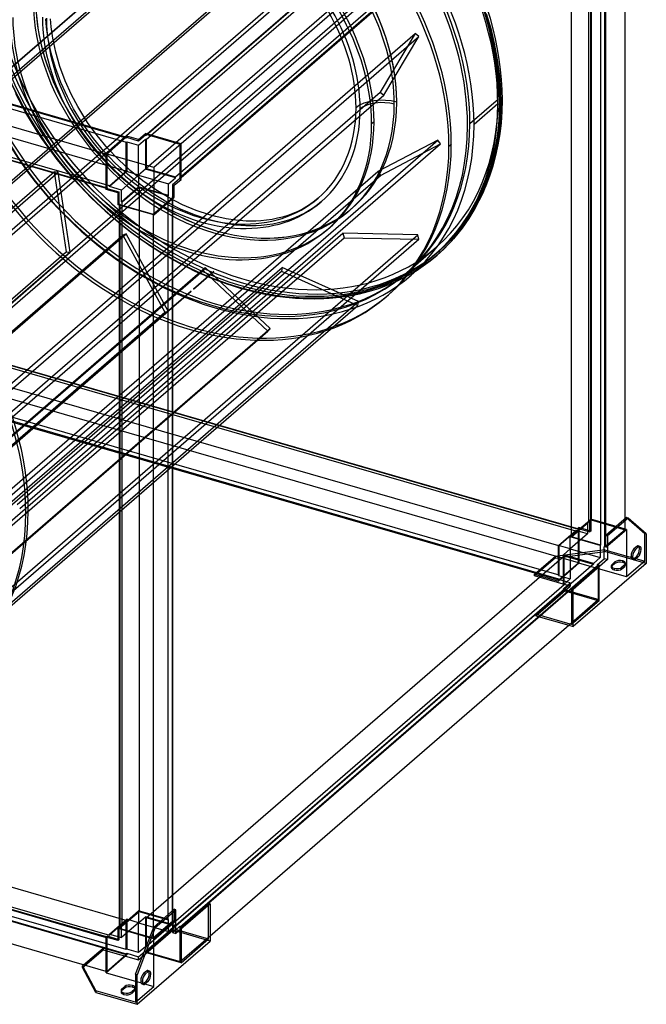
# Model space of a CAD drawing. Header units: millimetres. Extents: x -704 to 704, y -793 to 775.
# Tile 2 of 3: x 41 to 704, y -793 to 248. Entities that reach past the tile are written whole.
import ezdxf

# ---------------------------------------------------------------- set-up
doc = ezdxf.new("R2010")
doc.units = ezdxf.units.MM
doc.layers.add('MAIN-1', color=7, linetype='Continuous')
doc.layers.add('MAIN-2', color=7, linetype='Continuous')

msp = doc.modelspace()

# ---------------------------------------------------------------- linework, layer by layer
at = {"layer": 'MAIN-1'}
for p, q in [((176, 127), (617.2, 509.2)), ((653.1, 498.8), (211.9, 116.7)), ((681.6, -279.9), (681.6, 473.1)), ((212, 80.8), (653.1, 462.8)), ((660, -309.2), (660, 455.8)), ((660.9, 455.6), (660.9, -309.4)), ((-611.5, 344.5), (153.3, 123.8)), ((132.8, 105.7), (-632.3, 326.6)), ((-632.3, 290.6), (132.8, 69.8)), ((167.1, 121.2), (174.3, 127.5)), ((212, 116.6), (174.3, 127.5)), ((132.8, 106), (154.5, 124.8)), ((167.1, 121.2), (154.5, 124.8)), ((212, 116.6), (183, 91.5)), ((212, 78.9), (212, 116.6)), ((132.8, 68.3), (132.8, 106)), ((183, 91.5), (132.8, 106)), ((183, 91.5), (183, 41.3)), ((204.8, 72.7), (212, 78.9)), ((145.3, 64.7), (132.8, 68.3)), ((145.3, 52.2), (145.3, 64.7)), ((204.8, 60.1), (204.8, 72.7)), ((183, 41.3), (145.3, 52.2)), ((183, 41.3), (204.8, 60.1)), ((203.4, -694.1), (203.4, 58.9)), ((146.7, -713.2), (146.7, 51.8)), ((182.6, 41.4), (182.6, -712.7)), ((683, -278.7), (661.3, -297.6)), ((684.7, -279.2), (663, -298.1)), ((684.7, -279.2), (683, -278.7)), ((704, -295.9), (684.7, -279.2)), ((661.3, -310.1), (661.3, -297.6)), ((661.3, -297.6), (663, -298.1)), ((663, -298.1), (663, -323.2)), ((704, -295.9), (704, -327.1)), ((659.5, -309.6), (660, -309.2)), ((659.5, -322.2), (659.5, -309.6)), ((661.3, -310.1), (659.5, -309.6)), ((660.9, -309.4), (660, -309.2)), ((661.3, -309.1), (660.9, -309.4)), ((692.5, -312.3), (695.5, -309.7)), ((696.8, -311.8), (698.5, -312.3)), ((652.3, -328.4), (659.5, -322.2)), ((663, -323.2), (659.5, -322.2)), ((689.6, -321.2), (691.4, -321.7)), ((690.8, -322.2), (693.8, -319.6)), ((692.5, -322.7), (690.8, -322.2)), ((695.5, -320.1), (692.5, -322.7)), ((693.8, -319.6), (695.5, -320.1)), ((211, -711.4), (652.3, -329.3)), ((653.1, -329.6), (211.9, -711.7)), ((625, -354.1), (654, -328.9)), ((663, -323.2), (626.7, -354.6)), ((704, -327.1), (626.7, -394)), ((654, -328.9), (652.3, -328.4)), ((652.3, -329.3), (652.3, -328.4)), ((652.3, -329.3), (653.1, -329.6)), ((653.1, -329.6), (653.1, -329.7)), ((626.7, -354.6), (625, -354.1)), ((625, -354.1), (625, -391.7)), ((626.7, -394), (626.7, -354.6)), ((242.7, -720.9), (625, -389.9)), ((621.9, -392.6), (626.7, -394)), ((625, -391.7), (623.4, -391.3)), ((-632.3, -501.8), (132.8, -722.6)), ((133, -722.1), (-631.8, -501.3)), ((132.8, -758.6), (-632.3, -537.7)), ((242.7, -687.1), (206.5, -718.5)), ((212, -711.7), (241, -686.6)), ((241, -686.6), (242.7, -687.1)), ((242.7, -687.1), (242.7, -726.5)), ((204.8, -692.9), (183, -711.7)), ((184.7, -712.2), (206.5, -693.4)), ((206.5, -693.4), (204.8, -692.9)), ((206.5, -718.5), (206.5, -693.4)), ((145.3, -713.4), (146.3, -712.5)), ((178.7, -723), (145.3, -713.4)), ((145.3, -726), (145.3, -713.4)), ((146.7, -712.7), (146.3, -712.5)), ((178.9, -722.5), (146.7, -713.2)), ((163.8, -761.7), (183, -711.7)), ((184.7, -712.2), (165.5, -762.2)), ((183, -711.7), (184.7, -712.2)), ((206.5, -714.5), (210.3, -711.2)), ((212, -711.7), (210.3, -711.2)), ((132.8, -722.3), (133.8, -721.5)), ((132.8, -760), (132.8, -722.3)), ((145.3, -726), (132.8, -722.3)), ((145.3, -724.8), (133.8, -721.5)), ((165.5, -793.4), (242.7, -726.5)), ((107.7, -752.8), (108.9, -751.7)), ((107.7, -752.8), (121.8, -779.1)), ((107.7, -754.5), (107.7, -752.8)), ((121.8, -780.8), (107.7, -754.5)), ((132.8, -760), (163.8, -769)), ((174, -761.4), (177, -758.8)), ((163.8, -761.7), (163.8, -791.2)), ((165.5, -762.2), (163.8, -761.7)), ((165.5, -793.4), (165.5, -762.2)), ((172.3, -771.3), (175.3, -768.7)), ((177, -769.2), (174, -771.8)), ((175.3, -768.7), (177, -769.2)), ((178.3, -760.9), (180, -761.4)), ((163.8, -791.2), (121.8, -779.1)), ((121.8, -779.1), (121.8, -780.8)), ((121.8, -780.8), (165.5, -793.4)), ((149.3, -777.2), (152.3, -774.6)), ((152.3, -776.3), (149.3, -778.9)), ((149.3, -778.9), (149.3, -777.2)), ((152.3, -774.6), (152.3, -776.3)), ((162.7, -777.6), (159.7, -780.2)), ((160.5, -773.5), (160.5, -775.2)), ((171.3, -771.1), (172.1, -771.4)), ((174, -771.8), (172.3, -771.3))]:
    msp.add_line(p, q, dxfattribs=at)
for centre, major_axis, ratio, start_param, end_param in [((692.5, -317.5), (1.66, 5.76), 0.433013, 0.588003, 2.158799), ((693.8, -314.4), (-1.66, -5.76), 0.433013, 0.588003, 2.158799), ((695.5, -314.9), (1.66, 5.76), 0.433013, 0.000007, 0.588003), ((695.5, -314.9), (1.66, 5.76), 0.433013, -2.55359, -0.982794), ((693.8, -314.4), (-1.66, -5.76), 0.433013, 2.158799, 2.787097), ((695.5, -314.9), (1.66, 5.76), 0.433013, -0.982794, 0.000007), ((692.5, -317.5), (1.66, 5.76), 0.433013, 2.158799, 3.141599), ((690.8, -317), (-1.66, -5.76), 0.433013, 0.354496, 0.588003), ((692.5, -317.5), (1.66, 5.76), 0.433013, -3.141586, -2.55359), ((177, -764), (1.66, 5.76), 0.433013, 0.000007, 0.588003), ((175.3, -763.5), (-1.66, -5.76), 0.433013, 2.158799, 2.787097), ((177, -764), (1.66, 5.76), 0.433013, -0.982794, 0.000007), ((174, -766.6), (1.66, 5.76), 0.433013, 0.588003, 2.158799), ((174, -766.6), (1.66, 5.76), 0.433013, 2.158799, 3.141599), ((175.3, -763.5), (-1.66, -5.76), 0.433013, 0.588003, 2.158799), ((177, -764), (1.66, 5.76), 0.433013, -2.55359, -0.982794), ((154.5, -778.7), (-6, 0), 0.5, -0.523599, -0.000094), ((154.5, -778.7), (-6, 0), 0.5, -0.000094, 1.047198), ((154.5, -780.4), (6, 0), 0.5, 2.617994, 2.8486), ((154.5, -778.7), (-6, 0), 0.5, 1.047198, 2.617994), ((157.5, -776.1), (-6, 0), 0.5, -2.094395, -0.523599), ((157.5, -777.8), (6, 0), 0.5, 1.047198, 2.617994), ((157.5, -776.1), (-6, 0), 0.5, 3.141499, 4.18879), ((157.5, -777.8), (6, 0), 0.5, 0.292994, 1.047198), ((157.5, -776.1), (-6, 0), 0.5, 2.617994, 3.141499), ((172.3, -766.1), (-1.66, -5.76), 0.433013, 0.354496, 0.588003), ((174, -766.6), (1.66, 5.76), 0.433013, -3.141586, -2.55359)]:
    msp.add_ellipse(centre, major_axis=major_axis, ratio=ratio, start_param=start_param, end_param=end_param, dxfattribs=at)
at = {"layer": 'MAIN-2'}
for p, q in [((617.2, 508.3), (175.2, 125.5)), ((175.2, 121.2), (617.2, 504)), ((642.7, 481.9), (642.7, -283.7)), ((645.2, -281.5), (645.2, 484)), ((645.7, 484.5), (645.7, -281.1)), ((617.2, 473.2), (175.2, 90.4)), ((206, 81.6), (648, 464.3)), ((652.3, 463.1), (210.3, 80.3)), ((625, -299.1), (625, 466.5)), ((655.7, 457.6), (655.7, -307.9)), ((-144.9, 34.2), (300.1, 419.5)), ((-140.8, 34.5), (304.2, 419.9)), ((-195.1, 0.8), (249.9, 386.2)), ((-192, 3), (253, 388.4)), ((154, 122.7), (-611.5, 343.7)), ((-611.5, 339.3), (154, 118.3)), ((-115.5, -50.7), (329.5, 334.7)), ((-111.5, -50.3), (333.5, 335.1)), ((-50.2, -46.3), (394.8, 339.1)), ((-45.9, -47.8), (399.1, 337.6)), ((154, 87.6), (-611.5, 308.6)), ((136.3, 72.2), (-629.3, 293.2)), ((-631.8, 291.1), (133.8, 70.1)), ((-54.5, -126.8), (390.5, 258.6)), ((-50.2, -128.3), (394.8, 257.1)), ((534.7, 254.5), (539.4, 238.5)), ((69.7, 240), (69, 248.7)), ((71.4, 227.6), (69.7, 240)), ((74.7, 240.4), (74, 248.9)), ((76.3, 228.4), (74.7, 240.4)), ((14.7, -152.1), (459.7, 233.3)), ((18.5, -155.1), (463.5, 230.2)), ((459.7, 233.3), (422.5, 171.1)), ((426.4, 168), (463.5, 230.2)), ((463.5, 230.2), (459.7, 233.3)), ((539.4, 238.5), (543.2, 222.7)), ((74.5, 212.4), (71.4, 227.6)), ((79.4, 213.6), (76.3, 228.4)), ((543.2, 222.7), (546.4, 205.3)), ((79, 196.8), (74.5, 212.4)), ((83.8, 198.4), (79.4, 213.6)), ((89.3, 183.3), (83.8, 198.4)), ((546.4, 205.3), (548.6, 188.2)), ((84.7, 181.4), (79, 196.8)), ((548.6, 188.2), (549.7, 173.7)), ((91.7, 166.1), (84.7, 181.4)), ((96.1, 168.3), (89.3, 183.3)), ((-22.5, -214.3), (422.5, 171.1)), ((-18.6, -217.3), (426.4, 168)), ((47.9, 149.2), (37.2, 169.3)), ((102.7, 155.9), (96.1, 168.3)), ((422.5, 171.1), (426.4, 168)), ((549.7, 173.7), (550, 159.6)), ((98.2, 153.7), (91.7, 166.1)), ((437.5, 158.4), (437.5, 158.4)), ((517.5, 138.1), (547.5, 164.1)), ((547, 158.8), (521.8, 136.9)), ((551.8, 162.9), (549, 160.5)), ((550, 159.6), (549, 136.4)), ((59.8, 129.5), (47.9, 149.2)), ((105.5, 141.5), (98.2, 153.7)), ((110.1, 143.7), (102.7, 155.9)), ((109, 136.4), (105.5, 141.5)), ((119.2, 122.2), (109, 136.4)), ((113.1, 139.2), (110.1, 143.7)), ((123.1, 125.3), (113.1, 139.2)), ((416, 139.7), (413.5, 137.6)), ((549, 136.4), (546.1, 114.4)), ((64.6, 122.2), (59.8, 129.5)), ((134.1, 112.1), (123.1, 125.3)), ((174.3, 125.8), (167.1, 119.5)), ((174.3, 127.5), (174.3, 125.8)), ((175.2, 125.5), (174.3, 125.8)), ((175.2, 126.4), (176, 127)), ((175.2, 126.4), (175.2, 125.5)), ((211.1, 116), (175.2, 126.4)), ((38.5, -264.9), (483.5, 120.5)), ((41.3, -269), (486.3, 116.4)), ((80.8, 100), (64.6, 122.2)), ((130.4, 108.8), (119.2, 122.2)), ((154, 123.5), (133.3, 105.6)), ((153.3, 123.8), (154, 123.5)), ((154, 122.7), (154, 123.5)), ((154.5, 123.1), (154, 122.7)), ((154, 118.3), (154.5, 118.8)), ((154, 87.6), (154, 118.3)), ((154.5, 124.8), (154.5, 123.1)), ((167.1, 119.5), (154.5, 123.1)), ((154.5, 118.8), (154.5, 87.2)), ((154.5, 118.8), (167.1, 115.2)), ((167.1, 115.2), (174.3, 121.4)), ((167.1, 119.5), (167.1, 121.2)), ((167.1, 83.5), (167.1, 115.2)), ((174.3, 121.4), (175.2, 121.2)), ((174.3, 121.4), (174.3, 89.8)), ((175.2, 121.2), (175.2, 90.4)), ((211.9, 116.7), (211.1, 116)), ((211.1, 80.1), (211.1, 116)), ((483.5, 120.5), (419.9, 87.4)), ((422.7, 83.2), (486.3, 116.4)), ((486.3, 116.4), (483.5, 120.5)), ((495.3, 113.9), (497.8, 116.1)), ((142.4, 96.1), (130.4, 108.8)), ((133.3, 105.6), (132.8, 105.7)), ((133.3, 105.6), (133.3, 69.6)), ((145.7, 99.8), (134.1, 112.1)), ((546.1, 114.4), (543.2, 100.4)), ((98.4, 78.7), (80.8, 100)), ((155.2, 84.3), (142.4, 96.1)), ((158, 88.4), (145.7, 99.8)), ((543.2, 100.4), (537.7, 81.8)), ((-142.2, -103.4), (77.7, 87)), ((-139.9, -105.7), (81.9, 86.4)), ((-25.1, -298), (419.9, 87.4)), ((77.7, 87), (90.5, 2.5)), ((81.9, 86.4), (77.7, 87)), ((94.7, 1.9), (81.9, 86.4)), ((136.3, 72.2), (154, 87.6)), ((154.5, 87.2), (136.3, 71.4)), ((148.8, 67.7), (167.1, 83.5)), ((167.1, 83.5), (154.5, 87.2)), ((168.6, 73.4), (155.2, 84.3)), ((171.4, 77.5), (158, 88.4)), ((174.3, 89.8), (167.1, 83.5)), ((167.1, 83.5), (167.1, 71)), ((167.1, 83.5), (198.7, 74.4)), ((206, 80.7), (174.3, 89.8)), ((175.2, 90.4), (206, 81.6)), ((419.9, 87.4), (422.7, 83.2)), ((-22.3, -302.1), (422.7, 83.2)), ((117.1, 59), (98.4, 78.7)), ((182.5, 63.6), (168.6, 73.4)), ((185.2, 67.8), (171.4, 77.5)), ((198.7, 74.4), (206, 80.7)), ((198.7, 61.9), (198.7, 74.4)), ((210.3, 79.4), (203, 73.2)), ((203, 73.2), (203, 60.6)), ((203, 73.2), (204.8, 72.7)), ((206, 80.7), (206, 81.6)), ((210.3, 80.3), (210.3, 79.4)), ((210.3, 80.3), (211.1, 80.1)), ((212, 78.9), (210.3, 79.4)), ((211.1, 80.1), (212, 80.8)), ((537.7, 81.8), (531, 64.5)), ((132.8, 69.8), (133.3, 69.6)), ((133.8, 69.2), (132.8, 68.3)), ((133.3, 69.6), (133.8, 70.1)), ((133.8, 70.1), (133.8, 69.2)), ((133.8, 69.2), (146.3, 65.6)), ((136.3, 71.4), (136.3, 72.2)), ((148.8, 67.7), (136.3, 71.4)), ((145.3, 64.7), (146.3, 65.6)), ((146.3, 65.6), (146.3, 53)), ((167.1, 71), (148.8, 55.2)), ((148.8, 55.2), (148.8, 67.7)), ((167.5, 70.3), (149.7, 54.9)), ((198.7, 61.9), (167.1, 71)), ((198.2, 61.4), (167.5, 70.3)), ((167.5, 70.3), (167.5, -695.3)), ((196.8, 55), (182.5, 63.6)), ((199.3, 59.3), (185.2, 67.8)), ((531, 64.5), (522.8, 48.1)), ((136.8, 40.6), (117.1, 59)), ((146.3, 53), (145.3, 52.2)), ((146.3, 53), (147.2, 52.8)), ((147.2, 52.8), (146.7, 52.3)), ((146.7, 52.3), (182.6, 42)), ((146.7, 51.8), (146.7, 52.3)), ((147.2, 52.8), (147.2, -712.8)), ((149.7, 54.9), (148.8, 55.2)), ((149.7, -710.6), (149.7, 54.9)), ((182.6, 42), (203.4, 59.9)), ((211.3, 47.6), (196.8, 55)), ((198.2, 61.4), (198.7, 61.9)), ((198.2, -704.1), (198.2, 61.4)), ((213.4, 52.1), (199.3, 59.3)), ((203, 60.6), (202.5, 60.2)), ((203.4, 59.9), (202.5, 60.2)), ((202.5, 60.2), (202.5, -705.4)), ((204.8, 60.1), (203, 60.6)), ((203.4, 58.9), (203.4, 59.9)), ((227.9, 46), (213.4, 52.1)), ((349.1, 53), (344.8, 50.2)), ((353.1, 56), (349.1, 53)), ((357, 59.2), (353.1, 56)), ((360.3, 55.4), (356.2, 52)), ((182.6, 42), (182.6, 41.4)), ((226.1, 41.4), (211.3, 47.6)), ((242, 41.3), (227.9, 46)), ((330.3, 42.9), (324.9, 40.9)), ((335.4, 45.1), (330.3, 42.9)), ((340.3, 47.6), (335.4, 45.1)), ((342.7, 43.2), (337.6, 40.6)), ((344.8, 50.2), (340.3, 47.6)), ((347.4, 45.9), (342.7, 43.2)), ((351.9, 48.9), (347.4, 45.9)), ((356.2, 52), (351.9, 48.9)), ((522.8, 48.1), (516.4, 37.5)), ((158.5, 23), (136.8, 40.6)), ((240.6, 36.5), (226.1, 41.4)), ((247.5, 34.7), (240.6, 36.5)), ((248.6, 39.6), (242, 41.3)), ((258.7, 32.3), (247.5, 34.7)), ((259.5, 37.2), (248.6, 39.6)), ((269.4, 30.7), (258.7, 32.3)), ((270, 35.7), (259.5, 37.2)), ((280.7, 34.9), (270, 35.7)), ((291, 34.9), (280.7, 34.9)), ((296.2, 35.1), (291, 34.9)), ((302.4, 35.8), (296.2, 35.1)), ((308.3, 36.6), (302.4, 35.8)), ((309.1, 31.7), (303, 30.8)), ((313.9, 37.8), (308.3, 36.6)), ((315, 32.9), (309.1, 31.7)), ((319.3, 39.1), (313.9, 37.8)), ((320.7, 34.3), (315, 32.9)), ((324.9, 40.9), (319.3, 39.1)), ((326.6, 36.2), (320.7, 34.3)), ((332.2, 38.3), (326.6, 36.2)), ((337.6, 40.6), (332.2, 38.3)), ((516.4, 37.5), (509.4, 27.5)), ((-87.5, -187.8), (153.8, 21.2)), ((-61.8, -363.5), (383.2, 21.9)), ((153.8, 21.2), (150.2, 19.9)), ((198.4, -60.3), (153.8, 21.2)), ((180.9, 7.3), (158.5, 23)), ((249, 24.7), (249, 24.7)), ((280.6, 29.9), (269.4, 30.7)), ((291.2, 29.9), (280.6, 29.9)), ((296.6, 30.2), (291.2, 29.9)), ((303, 30.8), (296.6, 30.2)), ((366.9, 26), (369.4, 28.2)), ((383.2, 21.9), (384.3, 17.3)), ((462.3, 20.2), (383.2, 21.9)), ((509.4, 27.5), (500.1, 15.9)), ((-88.1, -186.4), (150.2, 19.9)), ((-60.7, -368), (384.3, 17.3)), ((17.3, -365.2), (462.3, 20.2)), ((18.4, -369.7), (463.4, 15.7)), ((150.2, 19.9), (194.8, -61.6)), ((384.3, 17.3), (463.4, 15.7)), ((463.4, 15.7), (462.3, 20.2)), ((500.1, 15.9), (489.9, 5.3)), ((-354.5, -382.9), (90.5, 2.5)), ((-97.8, -164.9), (94.7, 1.9)), ((90.5, 2.5), (94.7, 1.9)), ((203.8, -6.6), (180.9, 7.3)), ((451.9, -18.7), (481.9, 7.3)), ((485.2, 3.5), (482.5, 1.1)), ((489.9, 5.3), (482.8, -1.3)), ((227, -18.4), (203.8, -6.6)), ((480.5, -0.6), (455.2, -22.5)), ((475.2, -7.4), (467.4, -13.2)), ((482.8, -1.3), (475.2, -7.4)), ((-209.8, -402.7), (235.2, -17.3)), ((-127, -403.6), (318, -18.2)), ((-126.3, -399.5), (318.7, -14.1)), ((-76.8, -286.6), (237.6, -14.4)), ((246.5, -18.4), (225, -37)), ((225, -37), (246.5, -18.4)), ((225, -37), (246.5, -18.4)), ((225, -37), (246.5, -18.4)), ((251, -28.5), (227, -18.4)), ((237.6, -14.4), (235.2, -17.3)), ((235.2, -17.3), (303.8, -81.7)), ((306.2, -78.8), (237.6, -14.4)), ((318.7, -14.1), (318, -18.2)), ((318, -18.2), (398.9, -54.4)), ((399.5, -50.3), (318.7, -14.1)), ((459.1, -18.6), (450.5, -23.5)), ((467.4, -13.2), (459.1, -18.6)), ((274.7, -36.3), (251, -28.5)), ((441.2, -28.3), (431.5, -32.5)), ((450.5, -23.5), (441.2, -28.3)), ((222.5, -39.2), (-222.5, -424.6)), ((-222.5, -424.6), (222.5, -39.2)), ((-222.5, -424.6), (222.5, -39.2)), ((-222.5, -424.6), (222.5, -39.2)), ((285.8, -39.3), (274.7, -36.3)), ((304.3, -43.3), (285.8, -39.3)), ((410.8, -39.6), (400.8, -42.1)), ((421.3, -36.3), (410.8, -39.6)), ((431.5, -32.5), (421.3, -36.3)), ((-45.5, -435.7), (399.5, -50.3)), ((322.4, -45.9), (304.3, -43.3)), ((341.2, -47.4), (322.4, -45.9)), ((359.3, -47.4), (341.2, -47.4)), ((368.7, -46.9), (359.3, -47.4)), ((379.7, -45.8), (368.7, -46.9)), ((390.4, -44.2), (379.7, -45.8)), ((400.8, -42.1), (390.4, -44.2)), ((398.9, -54.4), (399.5, -50.3)), ((428.7, -45.4), (431.2, -43.3)), ((-250.2, -447), (194.8, -61.6)), ((-246.6, -445.7), (198.4, -60.3)), ((-46.1, -439.7), (398.9, -54.4)), ((194.8, -61.6), (198.4, -60.3)), ((629.3, -293.2), (-136.3, -72.2)), ((-133.8, -70.1), (631.8, -291.1)), ((-133.3, -69.6), (632.3, -290.6)), ((-141.2, -467.1), (303.8, -81.7)), ((-138.8, -464.1), (306.2, -78.8)), ((303.8, -81.7), (306.2, -78.8)), ((611.5, -308.6), (-154, -87.6)), ((632.3, -326.6), (-133.3, -105.6)), ((-154, -118.3), (611.5, -339.3)), ((611.5, -343.7), (-154, -122.7)), ((-154, -123.5), (611.5, -344.5)), ((47.8, -273.6), (50.3, -271.4)), ((644.3, -281.3), (645.3, -280.4)), ((645.2, -281.5), (645.7, -281.1)), ((645.3, -280.4), (645.3, -293)), ((683, -291.3), (645.3, -280.4)), ((645.7, -281.1), (681.6, -291.5)), ((681.6, -291.5), (681.6, -279.9)), ((683, -278.7), (702.3, -295.4)), ((623.6, -299.2), (641.8, -283.4)), ((625, -299.1), (642.7, -283.7)), ((631.8, -290.2), (632.8, -289.3)), ((631.8, -290.2), (644.3, -293.8)), ((631.8, -291.1), (631.8, -290.2)), ((632.3, -290.6), (631.8, -291.1)), ((632.3, -326.6), (632.3, -290.6)), ((632.8, -289.3), (632.8, -327)), ((645.3, -293), (632.8, -289.3)), ((642.7, -283.7), (641.8, -283.4)), ((641.8, -283.4), (641.8, -296)), ((644.3, -281.3), (645.2, -281.5)), ((644.3, -293.8), (644.3, -281.3)), ((661.3, -310.1), (683, -291.3)), ((681.6, -291.5), (661.3, -309.1)), ((683, -291.3), (683, -341.5)), ((611, -308.2), (629.3, -292.4)), ((629.3, -293.2), (611.5, -308.6)), ((641.8, -296), (623.6, -311.8)), ((623.6, -311.8), (623.6, -299.2)), ((655.2, -308.4), (623.6, -299.2)), ((655.7, -307.9), (625, -299.1)), ((629.3, -292.4), (629.3, -293.2)), ((641.8, -296), (629.3, -292.4)), ((645.3, -293), (644.3, -293.8)), ((702.3, -324.8), (702.3, -295.4)), ((702.3, -295.4), (704, -295.9)), ((611, -339.8), (611, -308.2)), ((623.6, -311.8), (611, -308.2)), ((611.5, -308.6), (611.5, -339.3)), ((616.3, -318.1), (623.6, -311.8)), ((623.6, -311.8), (623.6, -343.4)), ((623.6, -311.8), (655.2, -320.9)), ((655.7, -307.9), (655.2, -308.4)), ((655.2, -308.4), (655.2, -320.9)), ((693.8, -309.2), (690.8, -311.8)), ((690.8, -311.8), (692.5, -312.3)), ((695.5, -309.7), (693.8, -309.2)), ((697.2, -309.2), (695.4, -308.7)), ((175.2, -702), (617.2, -319.2)), ((585.9, -338.6), (607.7, -319.8)), ((607.7, -321.5), (585.9, -340.3)), ((660.3, -312.7), (607.7, -319.8)), ((607.7, -321.5), (660.3, -314.4)), ((607.7, -319.8), (607.7, -321.5)), ((616.3, -349.7), (616.3, -318.1)), ((648, -327.2), (616.3, -318.1)), ((617.2, -349.9), (617.2, -319.2)), ((617.2, -319.2), (648, -328.1)), ((655.2, -320.9), (648, -327.2)), ((660.3, -312.7), (689.6, -321.2)), ((660.3, -314.4), (660.3, -312.7)), ((704, -327.1), (660.3, -314.4)), ((689.5, -320.1), (687.8, -319.6)), ((691.4, -321.7), (702.3, -324.8)), ((648, -328.1), (206, -710.8)), ((632.8, -327), (611, -345.8)), ((611.5, -344.5), (632.3, -326.6)), ((683, -341.5), (632.8, -327)), ((648, -327.2), (648, -328.1)), ((653.1, -329.7), (653.1, -365.5)), ((654, -366.6), (654, -328.9)), ((667, -329.7), (667, -331.4)), ((667.8, -328.2), (670.8, -325.6)), ((670.8, -327.3), (667.8, -329.9)), ((667.8, -329.9), (667.8, -328.2)), ((670, -332.3), (670, -334)), ((670.8, -325.6), (670.8, -327.3)), ((681.2, -328.6), (678.2, -331.2)), ((678.2, -332.9), (681.2, -330.3)), ((678.2, -331.2), (678.2, -332.9)), ((679, -326.2), (679, -324.5)), ((681.2, -330.3), (681.2, -328.6)), ((682, -327.1), (682, -328.8)), ((702.3, -324.8), (683, -341.5)), ((690.8, -323.3), (689.1, -322.8)), ((585.9, -338.6), (611, -345.8)), ((585.9, -340.3), (585.9, -338.6)), ((623.6, -351.2), (585.9, -340.3)), ((611.5, -339.3), (611, -339.8)), ((611, -339.8), (623.6, -343.4)), ((623.6, -343.4), (616.3, -349.7)), ((617.2, -349.9), (175.2, -732.7)), ((587.3, -382.6), (623.6, -351.2)), ((611, -344.1), (611.5, -343.7)), ((611, -345.8), (611, -344.1)), ((623.6, -347.7), (611, -344.1)), ((611.5, -343.7), (611.5, -344.5)), ((616.3, -354), (623.6, -347.7)), ((616.3, -349.7), (617.2, -349.9)), ((616.3, -355.7), (616.3, -354)), ((617.2, -354.3), (616.3, -354)), ((623.6, -347.7), (623.6, -351.2)), ((175.2, -737), (617.2, -354.3)), ((617.2, -355.1), (175.2, -737.9)), ((616.3, -355.7), (587.3, -380.9)), ((616.3, -355.7), (654, -366.6)), ((617.2, -355.1), (617.2, -354.3)), ((653.1, -365.5), (617.2, -355.1)), ((625, -389.9), (653.1, -365.5)), ((654, -366.6), (625, -391.7)), ((623.4, -391.3), (587.3, -380.9)), ((587.3, -380.9), (587.3, -382.6)), ((587.3, -382.6), (621.9, -392.6)), ((154, -704.8), (-611.5, -483.8)), ((-629.3, -499.2), (136.3, -720.2)), ((154, -735.6), (-611.5, -514.6)), ((-611.5, -518.9), (154, -739.9)), ((-611.5, -519.7), (154, -740.7)), ((241, -724.3), (241, -686.6)), ((148.8, -710.4), (167.1, -694.6)), ((149.7, -710.6), (167.5, -695.3)), ((167.1, -694.6), (167.1, -707.1)), ((198.7, -703.7), (167.1, -694.6)), ((167.5, -695.3), (198.2, -704.1)), ((203.4, -705.6), (203.4, -694.1)), ((204.8, -692.9), (204.8, -705.5)), ((136.3, -719.3), (154.5, -703.5)), ((154, -704.8), (136.3, -720.2)), ((167.1, -707.1), (148.8, -722.9)), ((154, -735.6), (154, -704.8)), ((154.5, -703.5), (154.5, -735.1)), ((167.1, -707.1), (154.5, -703.5)), ((167.1, -707.1), (174.3, -700.9)), ((167.1, -738.7), (167.1, -707.1)), ((167.1, -707.1), (198.7, -716.3)), ((174.3, -700.9), (174.3, -732.5)), ((206, -710), (174.3, -700.9)), ((175.2, -702), (175.2, -732.7)), ((206, -710.8), (175.2, -702)), ((203.4, -705.6), (182.6, -723.6)), ((183, -724.3), (204.8, -705.5)), ((198.7, -703.7), (198.2, -704.1)), ((198.7, -716.3), (198.7, -703.7)), ((202.5, -705.4), (203, -705)), ((202.5, -705.4), (203.4, -705.6)), ((203, -705), (203, -717.5)), ((204.8, -705.5), (203, -705)), ((146.3, -712.5), (146.3, -725.1)), ((147.2, -712.8), (146.7, -712.7)), ((146.7, -713.2), (147.2, -712.8)), ((148.8, -710.4), (149.7, -710.6)), ((148.8, -722.9), (148.8, -710.4)), ((167.1, -746.5), (203.3, -715.1)), ((203.3, -713.4), (174.3, -738.5)), ((182.6, -712.7), (182.6, -723.6)), ((206, -710), (198.7, -716.3)), ((203, -717.5), (206.5, -714.5)), ((203, -717.5), (206.5, -718.5)), ((203.3, -713.4), (241, -724.3)), ((203.3, -715.1), (203.3, -713.4)), ((242.7, -726.5), (203.3, -715.1)), ((206, -710.8), (206, -710)), ((210.3, -711.2), (210.3, -712.1)), ((210.3, -712.1), (211, -711.4)), ((211.1, -712.3), (210.3, -712.1)), ((211.9, -711.7), (211.1, -712.3)), ((211.1, -748.3), (211.1, -712.3)), ((212, -711.7), (212, -749.4)), ((132.8, -722.6), (133.3, -722.8)), ((133.8, -722.3), (133, -722.1)), ((133.8, -722.3), (133.3, -722.8)), ((133.3, -722.8), (133.3, -758.7)), ((133.8, -721.5), (133.8, -722.3)), ((136.3, -719.3), (148.8, -722.9)), ((136.3, -720.2), (136.3, -719.3)), ((146.3, -725.1), (145.3, -724.8)), ((146.3, -725.1), (145.3, -726)), ((183, -724.3), (178.7, -723)), ((182.6, -723.6), (178.9, -722.5)), ((183, -774.5), (183, -724.3)), ((211.1, -748.3), (242.7, -720.9)), ((212, -749.4), (241, -724.3)), ((107.7, -754.5), (129.4, -735.7)), ((108.9, -751.7), (129.4, -733.9)), ((154.5, -741.2), (129.4, -733.9)), ((129.4, -733.9), (129.4, -735.7)), ((129.4, -735.7), (167.1, -746.5)), ((154.5, -735.1), (154, -735.6)), ((167.1, -738.7), (154.5, -735.1)), ((174.3, -732.5), (167.1, -738.7)), ((167.1, -743.1), (174.3, -736.8)), ((175.2, -732.7), (174.3, -732.5)), ((174.3, -736.8), (174.3, -738.5)), ((174.3, -736.8), (175.2, -737)), ((212, -749.4), (174.3, -738.5)), ((175.2, -737), (175.2, -737.9)), ((175.2, -737.9), (211.1, -748.3)), ((154.5, -741.2), (132.8, -760)), ((133.3, -758.7), (154, -740.7)), ((154, -739.9), (154.5, -739.5)), ((154, -740.7), (154, -739.9)), ((154.5, -739.5), (167.1, -743.1)), ((154.5, -739.5), (154.5, -741.2)), ((167.1, -746.5), (167.1, -743.1)), ((133.3, -758.7), (132.8, -758.6)), ((175.3, -758.3), (172.3, -760.9)), ((177, -758.8), (175.3, -758.3)), ((176.9, -757.7), (178.7, -758.2)), ((163.8, -769), (171.3, -771.1)), ((171, -769.2), (169.3, -768.7)), ((172.3, -760.9), (174, -761.4)), ((148.5, -778.7), (148.5, -780.4)), ((159.7, -781.9), (162.7, -779.3)), ((159.7, -780.2), (159.7, -781.9)), ((162.7, -779.3), (162.7, -777.6)), ((163.5, -776.1), (163.5, -777.8)), ((163.8, -791.2), (183, -774.5)), ((170.6, -771.8), (172.3, -772.3)), ((172.1, -771.4), (183, -774.5)), ((151.5, -783), (151.5, -781.3))]:
    msp.add_line(p, q, dxfattribs=at)
for centre, major_axis, ratio, start_param, end_param in [((275.2, 238.4), (207.5, -239.6), 0.75, 0.713724, 3.141533), ((276.2, 239.2), (206.2, -238.1), 0.75, 0.713724, 3.141593), ((279, 241.6), (206.2, -238.1), 0.75, 0.713724, 3.141593), ((274.2, 237.5), (-206.2, 238.1), 0.75, -2.427868, 0), ((279, 241.6), (-202.9, 234.3), 0.75, -2.427868, 0), ((246.5, 213.5), (202.9, -234.3), 0.75, 0.713724, 3.855317), ((246.5, 213.5), (202.9, -234.3), 0.75, 0.713724, 3.855317), ((249, 215.6), (-206.2, 238.1), 0.75, -2.427868, 0), ((249, 215.6), (-202.9, 234.3), 0.75, -2.427868, 0), ((222.5, 192.7), (-206.2, 238.1), 0.75, -2.427868, 0), ((225, 194.9), (206.2, -238.1), 0.75, 0.713724, 3.141593), ((246.5, 213.5), (144.3, -166.7), 0.75, 0.713724, 3.855317), ((246.5, 213.5), (144.3, -166.7), 0.75, 0.713724, 3.855317), ((249, 215.6), (-144.4, 166.7), 0.75, -0.857072, 2.284521), ((225, 194.9), (-144.4, 166.7), 0.75, -2.427868, 0), ((249, 215.7), (144.4, -166.7), 0.75, 0.713724, 2.284521), ((249, 215.6), (-144.4, 166.7), 0.75, 2.284521, 5.426113), ((222.5, 192.7), (144.4, -166.7), 0.75, 0.713724, 3.141593), ((233.3, 202), (127, -146.7), 0.75, 0.713724, 3.141533), ((233.3, 202), (123.7, -142.9), 0.75, 0.713724, 3.141533), ((275.2, 238.4), (207.5, -239.6), 0.75, -2.427868, -0.000059), ((274.2, 237.5), (-206.2, 238.1), 0.75, 0.713724, 3.141593), ((276.2, 239.2), (206.2, -238.1), 0.75, -2.427868, 0), ((279, 241.6), (206.2, -238.1), 0.75, -2.427868, 0), ((279, 241.6), (-202.9, 234.3), 0.75, 0.713724, 3.141593), ((249, 215.6), (-206.2, 238.1), 0.75, 0.713724, 3.141593), ((249, 215.6), (-202.9, 234.3), 0.75, 0.713724, 3.141593), ((246.5, 213.5), (202.9, -234.3), 0.75, -2.427868, 0.713724), ((222.5, 192.7), (-206.2, 238.1), 0.75, 0.713724, 3.141593), ((225, 194.9), (206.2, -238.1), 0.75, -2.427868, 0), ((249, 215.7), (144.4, -166.7), 0.75, -2.427868, -0.857072), ((246.5, 213.5), (144.3, -166.7), 0.75, -2.427868, 0.713724), ((246.5, 213.5), (144.3, -166.7), 0.75, -2.427868, 0.713724), ((225, 194.9), (-144.4, 166.7), 0.75, 0.713724, 3.141593), ((233.3, 202), (127, -146.7), 0.75, -2.427868, -0.000059), ((222.5, 192.7), (144.4, -166.7), 0.75, -2.427868, 0), ((233.3, 202), (123.7, -142.9), 0.75, -2.427868, -0.000059), ((249, 215.7), (144.4, -166.7), 0.75, -0.857072, 0.713724), ((424.3, 146.9), (-31.5, 0), 0.5, -2.094395, -0.523599), ((424.3, 146.9), (-26.5, 0), 0.5, -2.09364, -0.523599), ((274.2, 237.5), (-206.2, 238.1), 0.75, -3.141592, -2.427868), ((279, 241.6), (-202.9, 234.3), 0.75, -3.141592, -2.427868), ((276.2, 239.2), (206.2, -238.1), 0.75, 0, 0.713724), ((275.2, 238.4), (207.5, -239.6), 0.75, 0, 0.713724), ((279, 241.6), (206.2, -238.1), 0.75, 0, 0.713724), ((548, 159.6), (-2, 0), 0.5, 1.047198, 2.617994), ((548, 159.6), (-2, 0), 0.5, 2.617994, 4.18879), ((233.3, 202), (123.7, -142.9), 0.75, -0.000059, 0.713724), ((233.3, 202), (127, -146.7), 0.75, -0.000059, 0.713724), ((222.5, 192.7), (144.4, -166.7), 0.75, 0, 0.713724), ((225, 194.9), (-144.4, 166.7), 0.75, -3.141592, -2.427868), ((249, 215.6), (-202.9, 234.3), 0.75, -3.141592, -2.427868), ((249, 215.6), (-206.2, 238.1), 0.75, -3.141592, -2.427868), ((225, 194.9), (206.2, -238.1), 0.75, 0, 0.713724), ((-225, -194.9), (-206.2, 238.1), 0.75, -2.427868, 0), ((-222.5, -192.7), (206.2, -238.1), 0.75, 0.713724, 3.141593), ((222.5, 192.7), (-206.2, 238.1), 0.75, -3.141592, -2.427868), ((246.5, -18.4), (0.000655, -0.000756), 0.75, 0.713724, 3.855317), ((246.5, -18.4), (0.000655, -0.000756), 0.75, -2.427868, 0.713724), ((222.5, -39.2), (0.000655, -0.000756), 0.75, 0.713724, 3.855317), ((222.5, -39.2), (0.000655, -0.000756), 0.75, -2.427868, 0.713724), ((225, -37), (-0.000655, 0.000756), 0.75, -2.427868, 0.713724), ((225, -37), (-0.000655, 0.000756), 0.75, 0.713724, 3.855317), ((-225, -194.9), (-206.2, 238.1), 0.75, -3.141592, -2.427868), ((-222.5, -192.7), (206.2, -238.1), 0.75, 0, 0.713724), ((690.8, -317), (-1.66, -5.76), 0.433013, -2.55359, -0.982794), ((693.8, -314.4), (-1.66, -5.76), 0.433013, -3.141586, -2.55359), ((693.8, -314.4), (-1.66, -5.76), 0.433013, 2.787097, 3.141599), ((690.8, -317), (-1.66, -5.76), 0.433013, -0.982794, 0.000007), ((690.8, -317), (-1.66, -5.76), 0.433013, 0.000007, 0.354496), ((673, -329.7), (-6, 0), 0.5, -0.523599, -0.000094), ((673, -329.7), (-6, 0), 0.5, -0.000094, 1.047198), ((673, -331.4), (6, 0), 0.5, 2.617994, 3.141499), ((673, -331.4), (6, 0), 0.5, 3.141499, 4.18879), ((673, -329.7), (-6, 0), 0.5, 1.047198, 2.617994), ((673, -331.4), (6, 0), 0.5, -2.094395, -0.523599), ((676, -327.1), (-6, 0), 0.5, -2.094395, -0.523599), ((676, -328.8), (6, 0), 0.5, 1.047198, 2.617994), ((676, -327.1), (-6, 0), 0.5, 3.141499, 4.18879), ((676, -328.8), (6, 0), 0.5, -0.000094, 1.047198), ((676, -327.1), (-6, 0), 0.5, 2.617994, 3.141499), ((676, -328.8), (6, 0), 0.5, -0.523599, -0.000094), ((175.3, -763.5), (-1.66, -5.76), 0.433013, -3.141586, -2.55359), ((175.3, -763.5), (-1.66, -5.76), 0.433013, 2.787097, 3.141599), ((172.3, -766.1), (-1.66, -5.76), 0.433013, -2.55359, -0.982794), ((172.3, -766.1), (-1.66, -5.76), 0.433013, -0.982794, 0.000007), ((154.5, -780.4), (6, 0), 0.5, 2.8486, 3.141499), ((154.5, -780.4), (6, 0), 0.5, 3.141499, 4.18879), ((157.5, -777.8), (6, 0), 0.5, -0.523599, -0.000094), ((157.5, -777.8), (6, 0), 0.5, -0.000094, 0.292994), ((172.3, -766.1), (-1.66, -5.76), 0.433013, 0.000007, 0.354496), ((154.5, -780.4), (6, 0), 0.5, -2.094395, -0.523599)]:
    msp.add_ellipse(centre, major_axis=major_axis, ratio=ratio, start_param=start_param, end_param=end_param, dxfattribs=at)

doc.saveas('drawing.dxf')
